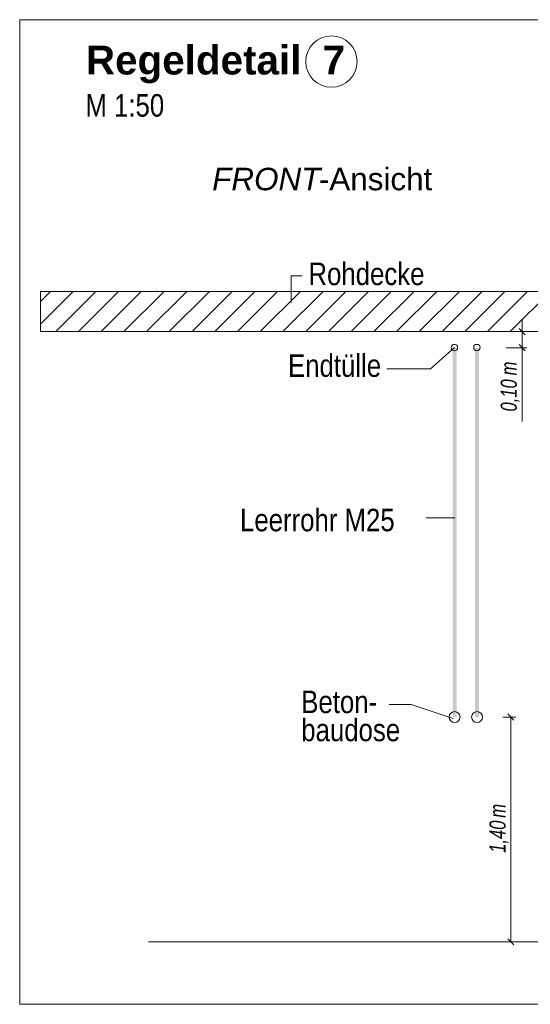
# Model space of a CAD drawing. Extents: x -620 to 300, y 62 to 1112.
# Tile 102 of 236: x 133 to 165, y 606 to 667. Entities that reach past the tile are written whole.
import ezdxf
from ezdxf.lldxf.tags import DXFTag

# ---------------------------------------------------------------- set-up
doc = ezdxf.new("R2010")
doc.units = 0
doc.layers.get('0').update_dxf_attribs({"lineweight": 13})
for name, color, linetype, lineweight, true_color in [('E_Aussparung Bemaßung-A06GA2AY8I', 5, 'Continuous', 9, 0x0000ff), ('E_Betonbaudose', 1, 'Continuous', 13, 0xff0000), ('E_Detail_Beschriftung', 7, 'Continuous', 13, 0x009900), ('E_Detail_Wandschraffur', 7, 'Continuous', 5, 0xc0c0c0), ('E_Leerrohr Beschriftung', 1, 'Continuous', 9, 0xff0000)]:
    doc.layers.add(name, color=color, linetype=linetype, lineweight=lineweight, true_color=true_color)
doc.layers.add('E_Detail_Linie_Text_Bem', color=7, linetype='Continuous', lineweight=13)
doc.styles.get("Standard").update_dxf_attribs({"font": 'ARIALN.TTF'})
tags = doc.linetypes.add('fein_strichliert', pattern=[4, 1, -2, 1]).pattern_tags.tags
tags[8:9] = [DXFTag(74, 4), DXFTag(75, 0), DXFTag(340, '0'), DXFTag(46, 0.0), DXFTag(50, 0.0), DXFTag(44, 0.0), DXFTag(45, 0.0)]
tags[6:7] = [DXFTag(74, 4), DXFTag(75, 0), DXFTag(340, '0'), DXFTag(46, 0.0), DXFTag(50, 0.0), DXFTag(44, 0.0), DXFTag(45, 0.0)]
tags[4:5] = [DXFTag(74, 4), DXFTag(75, 0), DXFTag(340, '0'), DXFTag(46, 0.0), DXFTag(50, 0.0), DXFTag(44, 0.0), DXFTag(45, 0.0)]
tags = doc.linetypes.add('fein_strichliert-A06GA2B28I', pattern=[4, 1, -2, 1]).pattern_tags.tags
tags[8:9] = [DXFTag(74, 4), DXFTag(75, 0), DXFTag(340, '0'), DXFTag(46, 0.0), DXFTag(50, 0.0), DXFTag(44, 0.0), DXFTag(45, 0.0)]
tags[6:7] = [DXFTag(74, 4), DXFTag(75, 0), DXFTag(340, '0'), DXFTag(46, 0.0), DXFTag(50, 0.0), DXFTag(44, 0.0), DXFTag(45, 0.0)]
tags[4:5] = [DXFTag(74, 4), DXFTag(75, 0), DXFTag(340, '0'), DXFTag(46, 0.0), DXFTag(50, 0.0), DXFTag(44, 0.0), DXFTag(45, 0.0)]

# ---------------------------------------------------------------- blocks, each defined once
blk = doc.blocks.new('Referenz-A06GA2B58I')
at = {"layer": 'E_Aussparung Bemaßung-A06GA2AY8I', "linetype": 'Continuous', "ltscale": 0.13}
for p, q in [((164.342, 648.344), (164.342, 641.99)), ((164.642, 647.581), (163.342, 647.581)), ((164.151, 647.772), (164.533, 647.39)), ((164.642, 646.581), (163.342, 646.581)), ((164.151, 646.772), (164.533, 646.39)), ((163.833, 623.39), (163.451, 623.772)), ((163.942, 623.581), (163.142, 623.581)), ((163.642, 623.581), (163.642, 609.581)), ((163.942, 609.581), (163.142, 609.581)), ((163.833, 609.39), (163.451, 609.772))]:
    blk.add_line(p, q, dxfattribs=at)
at = {"layer": 'E_Betonbaudose', "linetype": 'Continuous', "ltscale": 0.13}
for centre, radius in [((160.128, 646.591), 0.2), ((161.528, 646.591), 0.2), ((160.137, 623.581), 0.34), ((161.537, 623.581), 0.34)]:
    blk.add_circle(centre, radius, dxfattribs=at)
at = {"layer": 'E_Detail_Linie_Text_Bem', "linetype": 'fein_strichliert-A06GA2B28I', "ltscale": 0.65}
for p, q in [((195.846, 667.008), (133.077, 667.008)), ((133.077, 667.008), (133.077, 605.691)), ((133.077, 605.691), (192.82, 605.691))]:
    blk.add_line(p, q, dxfattribs=at)
at = {"layer": 'E_Detail_Linie_Text_Bem', "color": 0, "linetype": 'Continuous', "ltscale": 0.13}
for p, q in [((149.967, 649.401), (149.967, 651.049)), ((149.967, 651.049), (150.654, 651.049)), ((158.641, 645.273), (160.128, 646.591)), ((158.641, 645.273), (155.919, 645.273)), ((158.372, 635.995), (160.157, 635.995)), ((157.436, 624.361), (156.067, 624.361)), ((157.436, 624.361), (160.047, 623.488))]:
    blk.add_line(p, q, dxfattribs=at)
at = {"layer": 'E_Detail_Linie_Text_Bem', "linetype": 'Continuous', "ltscale": 0.13}
for p, q in [((185.693, 650.081), (134.366, 650.081)), ((134.366, 650.081), (134.366, 647.581)), ((134.366, 647.581), (144.759, 647.581)), ((134.366, 647.581), (183.193, 647.581)), ((144.759, 647.581), (185.693, 647.581)), ((141.093, 609.581), (178.106, 609.581))]:
    blk.add_line(p, q, dxfattribs=at)
for points in [[(160.262, 646.581), (160.262, 623.581), (160.012, 646.58), (160.012, 623.581)], [(161.662, 646.581), (161.662, 623.581), (161.412, 646.58), (161.412, 623.581)]]:
    blk.add_solid(points, dxfattribs=at)
at = {"layer": 'E_Detail_Wandschraffur', "linetype": 'fein_strichliert', "ltscale": 0.13}
for p, q in [((134.366, 648.045), (136.402, 650.081)), ((136.73, 647.581), (139.23, 650.081)), ((139.558, 647.581), (142.058, 650.081)), ((142.387, 647.581), (144.887, 650.081)), ((145.215, 647.581), (147.715, 650.081)), ((148.044, 647.581), (150.544, 650.081)), ((150.872, 647.581), (153.372, 650.081)), ((153.701, 647.581), (156.201, 650.081)), ((156.529, 647.581), (159.029, 650.081)), ((159.357, 647.581), (161.857, 650.081)), ((162.186, 647.581), (164.686, 650.081))]:
    blk.add_line(p, q, dxfattribs=at)
at = {"layer": 'E_Detail_Wandschraffur', "linetype": 'ByBlock', "ltscale": 0.13}
for p, q in [((134.366, 649.46), (134.987, 650.081)), ((135.316, 647.581), (137.816, 650.081)), ((138.144, 647.581), (140.644, 650.081)), ((140.973, 647.581), (143.473, 650.081)), ((143.801, 647.581), (146.301, 650.081)), ((146.629, 647.581), (149.129, 650.081)), ((149.458, 647.581), (151.958, 650.081)), ((152.286, 647.581), (154.786, 650.081)), ((155.115, 647.581), (157.615, 650.081)), ((157.943, 647.581), (160.443, 650.081)), ((160.772, 647.581), (163.272, 650.081)), ((163.6, 647.581), (166.1, 650.081))]:
    blk.add_line(p, q, dxfattribs=at)
at = {"layer": 'E_Leerrohr Beschriftung', "linetype": 'Continuous', "ltscale": 0.13}
blk.add_circle((152.475, 664.401), 1.6, dxfattribs=at)
at = {"layer": 'E_Aussparung Bemaßung-A06GA2AY8I', "linetype": 'Continuous', "ltscale": 0.13, "char_height": 1, "attachment_point": 1, "rotation": 90}
for s, insert in [('{\\W0.9;\\fArial Narrow|b0|i1;m}', (163.009, 644.858)), ('{\\W0.9;\\fArial Narrow|b0|i1;0,10 }', (163.009, 642.606)), ('{\\W0.9;\\fArial Narrow|b0|i1;m}', (162.309, 617.31)), ('{\\W0.9;\\fArial Narrow|b0|i1;1,40 }', (162.309, 615.126))]:
    blk.add_mtext(s, dxfattribs=dict(at, insert=insert))
at = {"layer": 'E_Detail_Beschriftung', "color": 1, "linetype": 'Continuous', "lineweight": 35, "ltscale": 0.35, "true_color": 0xff0000, "char_height": 1.8, "attachment_point": 1}
for s, insert in [('{\\fArial|b1|i0;Regeldetail}', (137.194, 665.396)), ('{\\fArial|b1|i0;7}', (151.923, 665.396))]:
    blk.add_mtext(s, dxfattribs=dict(at, insert=insert))
at = {"layer": 'E_Detail_Beschriftung', "linetype": 'Continuous', "ltscale": 0.13, "char_height": 1.4, "attachment_point": 1}
for s, insert in [('{\\fArial Narrow;M 1:50}', (137.164, 662.372)), ('{\\fArial Narrow;Rohdecke}', (151.044, 651.879)), ('{\\fArial Narrow;Endtülle}', (149.772, 646.167)), ('{\\fArial Narrow;Leerrohr M25}', (146.786, 636.55)), ('{\\fArial Narrow;Beton-}', (150.597, 625.226)), ('{\\fArial Narrow;baudose}', (150.597, 623.476))]:
    blk.add_mtext(s, dxfattribs=dict(at, insert=insert))
at = {"layer": 'E_Detail_Beschriftung', "linetype": 'Continuous', "lineweight": -2, "ltscale": 0.25, "char_height": 1.4, "attachment_point": 1}
for s, insert in [('{\\fArial|b0|i1;FRONT}', (145.054, 657.786)), ('{\\fArial;-Ansicht}', (151.69, 657.786))]:
    blk.add_mtext(s, dxfattribs=dict(at, insert=insert))

msp = doc.modelspace()

# ---------------------------------------------------------------- block references
at = {"color": 8, "lineweight": 25, "ltscale": 0.25, "true_color": 0x808080}
msp.add_blockref('Referenz-A06GA2B58I', (0, 0), dxfattribs=at)

doc.saveas('drawing.dxf')
